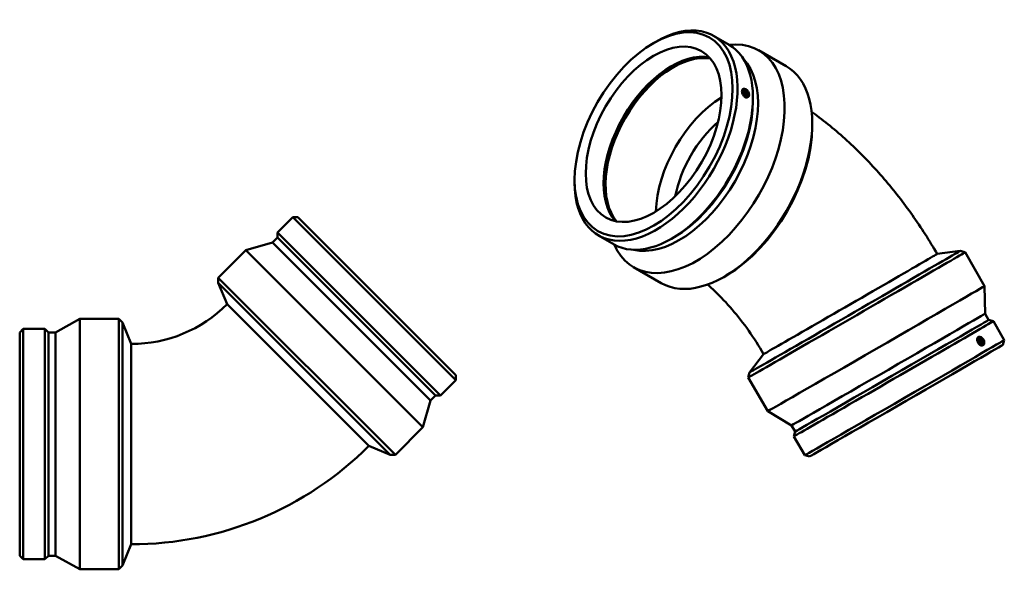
# Model space of a CAD drawing. Header units: millimetres. Extents: x -526 to 1586, y -349 to 1394.
# Tile 7 of 7: x 304 to 1586, y 678 to 1394. Entities that reach past the tile are written whole.
import ezdxf

# ---------------------------------------------------------------- set-up
doc = ezdxf.new("R2010")
doc.units = ezdxf.units.MM
doc.layers.add('Visible (ISO)', color=7, linetype='Continuous', lineweight=50)

msp = doc.modelspace()

# ---------------------------------------------------------------- linework, layer by layer
at = {"layer": 'Visible (ISO)'}
for p, q in [((1207.233, 1372.493), (1227.323, 1360.923)), ((1128.819, 1363.063), (1131.988, 1364.902)), ((1265.875, 1353.77), (1301.776, 1333.097)), ((1246.222, 1303.441), (1245.444, 1302.993)), ((1248.019, 1300.321), (1245.936, 1299.122)), ((1250.414, 1296.162), (1248.332, 1294.963)), ((1252.211, 1293.042), (1251.433, 1292.594)), ((1258.526, 1288.37), (1258.526, 1292.033)), ((1335.692, 1254.328), (1335.692, 1258.216)), ((1026.36, 1185.141), (1026.36, 1181.477)), ((659.775, 1136.433), (639.684, 1116.342)), ((659.775, 1136.433), (871.85, 924.357)), ((666.137, 1136.433), (659.775, 1136.433)), ((666.137, 1136.433), (871.85, 930.719)), ((639.684, 1116.342), (851.759, 904.267)), ((639.684, 1109.98), (639.684, 1116.342)), ((633.071, 1103.367), (598.419, 1093.518)), ((639.684, 1109.98), (633.071, 1103.367)), ((633.071, 1103.367), (838.784, 897.653)), ((639.684, 1109.98), (845.397, 904.267)), ((1057.563, 1112.587), (1077.654, 1101.018)), ((1156.067, 1110.447), (1152.899, 1108.608)), ((598.419, 1093.518), (562.518, 1057.618)), ((598.419, 1093.518), (828.936, 863.002)), ((1498.274, 1088.62), (1528.134, 1092.552)), ((1528.135, 1092.552), (1534.656, 1090.804)), ((1560.043, 1046.835), (1534.657, 1090.804)), ((1103.191, 1071.264), (1139.091, 1050.59)), ((562.518, 1057.618), (793.035, 827.101)), ((562.518, 1050.866), (562.518, 1057.618)), ((1224.242, 1060.792), (1220.879, 1058.841)), ((562.518, 1050.866), (786.283, 827.101)), ((574.044, 1023.04), (562.518, 1050.866)), ((1560.587, 1010.815), (1560.043, 1046.834)), ((758.458, 838.627), (574.044, 1023.04)), ((350.794, 986.444), (382.26, 1003.982)), ((382.26, 677.982), (382.26, 1003.982)), ((382.26, 1003.982), (433.031, 1003.982)), ((433.031, 677.982), (433.031, 1003.982)), ((437.805, 999.208), (433.031, 1003.982)), ((1565.263, 1002.715), (1560.587, 1010.815)), ((1565.263, 1002.715), (1571.408, 1001.069)), ((1585.614, 976.463), (1571.408, 1001.069)), ((304.031, 986.444), (308.53, 990.942)), ((308.53, 691.022), (308.53, 990.942)), ((308.53, 990.942), (336.942, 990.942)), ((336.942, 691.022), (336.942, 990.942)), ((341.441, 986.444), (336.942, 990.942)), ((437.805, 682.756), (437.805, 999.208)), ((449.331, 971.382), (437.805, 999.208)), ((304.031, 695.521), (304.031, 986.444)), ((341.441, 695.521), (341.441, 986.444)), ((341.441, 986.444), (350.794, 986.444)), ((350.794, 695.521), (350.794, 986.444)), ((1552.421, 980.472), (1551.686, 980.048)), ((1554.218, 977.352), (1552.135, 976.153)), ((1583.968, 970.317), (1585.615, 976.462)), ((449.331, 971.382), (449.331, 710.582)), ((1556.613, 973.192), (1554.531, 971.993)), ((1558.41, 970.073), (1557.674, 969.649)), ((1272.415, 958.22), (1254.081, 934.327)), ((871.85, 924.357), (851.759, 904.267)), ((871.85, 930.719), (871.85, 924.357)), ((1254.08, 934.326), (1252.333, 927.804)), ((1277.718, 883.834), (1252.333, 927.804)), ((838.784, 897.653), (828.936, 863.002)), ((845.397, 904.267), (838.784, 897.653)), ((845.397, 904.267), (851.759, 904.267)), ((1308.641, 865.353), (1277.719, 883.834)), ((828.936, 863.002), (793.035, 827.101)), ((1313.317, 857.254), (1308.641, 865.353)), ((1313.317, 857.254), (1311.67, 851.109)), ((1325.876, 826.503), (1311.67, 851.108)), ((758.458, 838.627), (786.283, 827.101)), ((786.283, 827.101), (793.035, 827.101)), ((1332.022, 824.856), (1325.877, 826.502)), ((449.331, 710.582), (437.805, 682.756)), ((304.031, 695.521), (308.53, 691.022)), ((341.441, 695.521), (336.942, 691.022)), ((341.441, 695.521), (350.794, 695.521)), ((350.794, 695.521), (382.26, 677.982)), ((308.53, 691.022), (336.942, 691.022)), ((437.805, 682.756), (433.031, 677.982)), ((382.26, 677.982), (433.031, 677.982))]:
    msp.add_line(p, q, dxfattribs=at)
for radius in [176.371, 437.171]:
    msp.add_arc((449.331, 1147.753), radius, 270, 315, dxfattribs=at)
for centre, major_axis in [((1129.217, 1244.372), (-72.59, -126.054)), ((1129.217, 1244.372), (-62.379, -108.323)), ((1249.216, 1298.242), (2.994, -5.2)), ((1249.216, 1298.242), (2.395, -4.16)), ((1249.216, 1298.242), (1.198, -2.08)), ((1555.415, 975.272), (2.994, -5.2)), ((1555.415, 975.272), (2.395, -4.16)), ((1555.415, 975.272), (1.198, -2.08))]:
    msp.add_ellipse(centre, major_axis=major_axis, ratio=0.57809312, dxfattribs=at)
for centre, major_axis, ratio, start_param, end_param in [((1132.398, 1242.54), (74.835, 129.953), 0.57809312, 2.35426078, 7.07051718), ((1152.489, 1230.97), (74.835, 129.953), 0.57809312, 3.14159265, 6.28318531), ((1184.533, 1212.517), (81.342, 141.253), 0.57809312, 2.73887646, 6.6859015), ((1152.489, 1230.97), (-62.379, -108.323), 0.57809312, 3.32849379, 6.09628417), ((1154.982, 1229.535), (-62.753, -108.972), 0.57809312, 3.36240753, 6.06237043), ((1154.982, 1229.535), (-62.379, -108.323), 0.57809312, 3.34879415, 6.07598381), ((1162.283, 1225.33), (72.59, 126.054), 0.57809312, 3.30883301, 6.11594495), ((1220.434, 1191.843), (81.342, 141.253), 0.57809312, 3.14159265, 6.28318531), ((1220.434, 1191.843), (62.379, 108.323), 0.57809312, 0.81587753, 2.32571512), ((1155.67, 1229.139), (-72.59, -126.054), 0.57809312, 0.78733187, 2.35426078), ((1231.959, 1185.206), (54.245, 94.198), 0.57809312, 1.03123695, 2.11035571), ((1223.809, 1189.899), (-78.96, -137.116), 0.57809312, 0.78733187, 2.35426078), ((1393.495, 1009.304), (-141.162, -81.5), 0.00157785, 6.28160746, 9.42635581), ((1391.108, 1013.438), (-137.028, -79.113), 0.00157785, 6.27937603, 9.42858724), ((1385.345, 1023.42), (112.93, 65.2), 0.00157785, 3.14159265, 6.28318531), ((1418.88, 965.334), (-141.162, -81.5), 0.00157785, 0, 3.14159265), ((1434.614, 938.084), (-125.973, -72.731), 0.00157785, 0.00087947, 3.14071318), ((1441.539, 926.089), (-129.869, -74.98), 0.00157785, 6.28160746, 9.42635581), ((1439.29, 929.985), (-125.973, -72.731), 0.00157785, 0, 3.14159265), ((1455.745, 901.483), (-129.869, -74.98), 0.00157785, 0, 3.14159265), ((1457.995, 897.587), (-125.973, -72.731), 0.00157785, 0.00157785, 3.1400148)]:
    msp.add_ellipse(centre, major_axis=major_axis, ratio=ratio, start_param=start_param, end_param=end_param, dxfattribs=at)
for points, knots in [([(1251.433, 1292.594), (1251.046, 1292.372), (1250.56, 1292.264), (1249.502, 1292.356), (1248.929, 1292.557), (1247.863, 1293.171), (1247.299, 1293.624), (1246.27, 1294.735), (1245.805, 1295.394), (1245.073, 1296.711), (1244.757, 1297.457), (1244.34, 1298.924), (1244.238, 1299.645), (1244.238, 1300.877), (1244.34, 1301.47), (1244.757, 1302.42), (1245.073, 1302.777), (1245.44, 1302.991), (1245.442, 1302.992), (1245.444, 1302.993)], [1.3573874, 1.3573874, 1.3573874, 1.3573874, 1.58226525, 1.58226525, 1.80830315, 1.80830315, 2.03434105, 2.03434105, 2.26037896, 2.26037896, 2.48641684, 2.48641684, 2.71245472, 2.71245472, 2.93849261, 2.93849261, 3.16453049, 3.16453049, 3.16569055, 3.16569055, 3.16569055, 3.16569055]), ([(1334.857, 1273.744), (1338.175, 1271.358), (1341.465, 1268.925), (1360.037, 1254.829), (1374.76, 1242.234), (1403, 1215.362), (1416.517, 1201.085), (1442.252, 1171.104), (1454.47, 1155.4), (1477.479, 1122.823), (1488.27, 1105.949), (1498.274, 1088.62)], [4.835976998, 4.835976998, 4.835976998, 4.835976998, 4.869468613, 4.869468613, 5.026548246, 5.026548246, 5.183627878, 5.183627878, 5.340707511, 5.340707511, 5.497787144, 5.497787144, 5.497787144, 5.497787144]), ([(1199.375, 1048.7), (1202.594, 1045.912), (1205.843, 1042.964), (1216.586, 1032.741), (1224.121, 1024.814), (1238.865, 1007.637), (1246.076, 998.388), (1259.822, 978.925), (1266.357, 968.712), (1272.415, 958.22)], [4.958138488, 4.958138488, 4.958138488, 4.958138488, 5.026548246, 5.026548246, 5.183627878, 5.183627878, 5.340707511, 5.340707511, 5.497787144, 5.497787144, 5.497787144, 5.497787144]), ([(1551.595, 973.059), (1551.218, 973.711), (1550.896, 974.454), (1550.479, 975.921), (1550.384, 976.645), (1550.406, 977.889), (1550.523, 978.492), (1550.972, 979.46), (1551.303, 979.826), (1551.682, 980.046), (1551.684, 980.047), (1551.686, 980.048)], [0, 0, 0, 0, 0.226037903, 0.226037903, 0.452075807, 0.452075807, 0.678113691, 0.678113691, 0.904151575, 0.904151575, 0.905311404, 0.905311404, 0.905311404, 0.905311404]), ([(1557.674, 969.649), (1557.298, 969.433), (1556.819, 969.329), (1555.76, 969.421), (1555.181, 969.618), (1554.094, 970.22), (1553.515, 970.663), (1552.453, 971.757), (1551.972, 972.406), (1551.595, 973.059)], [2.713614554, 2.713614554, 2.713614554, 2.713614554, 2.938492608, 2.938492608, 3.164530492, 3.164530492, 3.390568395, 3.390568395, 3.616606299, 3.616606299, 3.616606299, 3.616606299])]:
    msp.add_open_spline(points, degree=3, knots=knots, dxfattribs=at)

doc.saveas('drawing.dxf')
